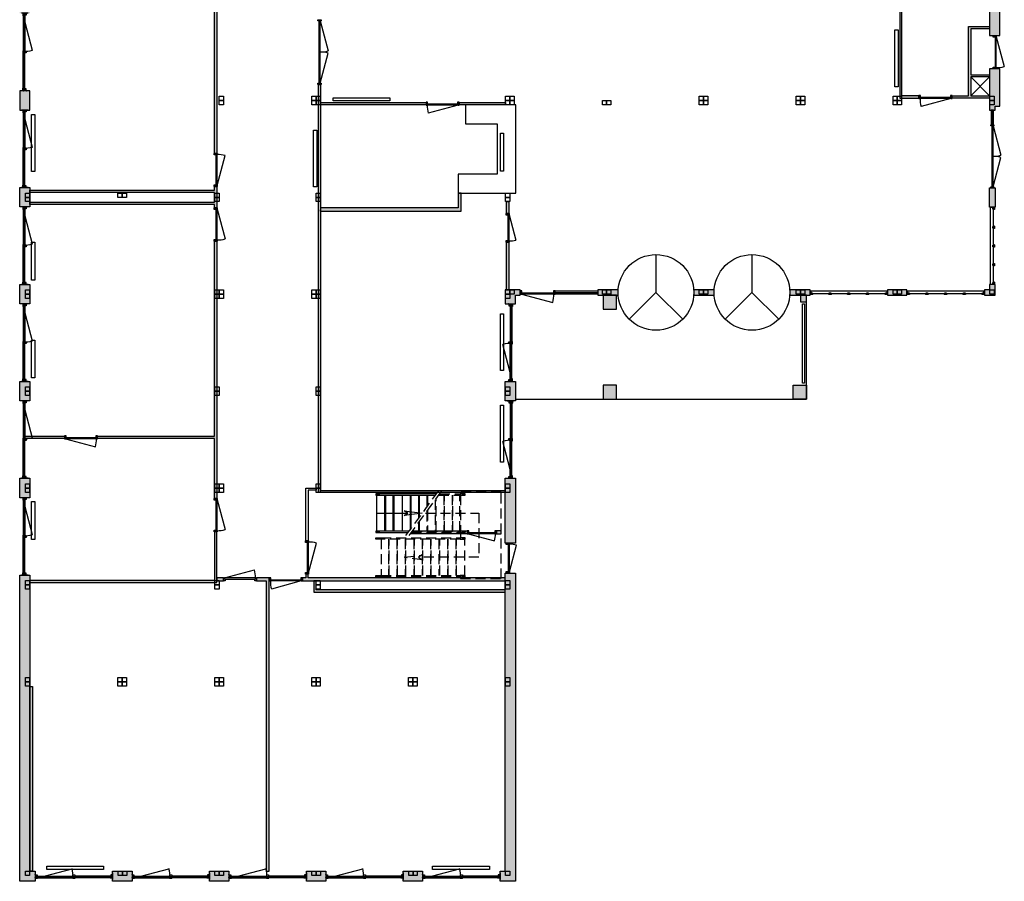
# Model space of a CAD drawing. Header units: millimetres. Extents: x 20687 to 51898, y 22780 to 90702.
# Tile 1 of 3: x 20687 to 51898, y 22780 to 50088. Entities that reach past the tile are written whole.
import ezdxf

# ---------------------------------------------------------------- set-up
doc = ezdxf.new("R2010")
doc.units = ezdxf.units.MM
doc.header["$LTSCALE"] = 100
doc.linetypes.add('HIDDEN2', pattern=[4.7625, 3.175, -1.5875])
doc.linetypes.add('JIS_02_4.0', pattern=[5.5, 4, -1.5])
for name, color, linetype in [('AA21----_BUITENWAND', 252, 'Continuous'), ('AA22----_BINNENWAND', 254, 'Continuous'), ('AL21----_BUITENWAND', 3, 'Continuous'), ('AL22----_BINNENWAND', 2, 'Continuous'), ('AL23----_VLOEREN', 1, 'Continuous'), ('AL24----_TRAPPEN', 7, 'Continuous'), ('AL28----_KONSTRUKTIE', 4, 'Continuous'), ('AL31----_BUITENKOZIJNEN', 1, 'Continuous'), ('AL32----_BINNENKOZIJNEN', 1, 'Continuous'), ('AL33----_VLOEROPENINGEN', 7, 'Continuous'), ('AL51----_RADIATOREN', 7, 'Continuous'), ('AL89----_BALIE', 7, 'Continuous')]:
    doc.layers.add(name, color=color, linetype=linetype)

# ---------------------------------------------------------------- blocks, each defined once
blk = doc.blocks.new('Pui 812 de Meeuw (R)')
at = {"layer": 'AL31----_BUITENKOZIJNEN'}
for points in [[(-2457, 103), (-2457, -103)], [(-2439, 47), (-2439, -53)], [(-2439, 47), (-2397, 47), (-2397, -43), (-2439, -43)], [(-2397, 2), (-1258, 2)], [(-2375, -53), (-1287, 238)], [(-60, 2), (-1199, 2)], [(-18, 47), (-60, 47), (-60, -43), (-18, -43)], [(-18, 47), (-18, -53)], [(0, 103), (0, -103)], [(-2439, -8), (-2393, -8), (-2393, -21), (-2396, -21), (-2396, -53), (-2439, -53)], [(-2439, -21), (-2436, -21), (-2436, -53)], [(-2396, -37), (-1249, -37)], [(-2375, -53), (-1249, -53)], [(-61, -37), (-1208, -37)], [(-82, -53), (-1208, -53)], [(-18, -8), (-64, -8), (-64, -21), (-61, -21), (-61, -53), (-18, -53)], [(-18, -21), (-21, -21), (-21, -53)]]:
    blk.add_lwpolyline(points, dxfattribs=at)
for points in [[(-2457, 57), (-2439, 57), (-2439, 47), (-2457, 47)], [(-1258, 47), (-1198, 47), (-1198, -43), (-1258, -43)], [(0, 57), (-18, 57), (-18, 47), (0, 47)], [(-2457, -43), (-2439, -43), (-2439, -53), (-2457, -53)], [(-2457, -53), (-2453, -66), (-2379, -66), (-2375, -53)], [(-2429, -22), (-2429, -47), (-2403, -47), (-2403, -22)], [(-1269, -53), (-1266, -66), (-1191, -66), (-1188, -53)], [(-1249, -53), (-1249, -21), (-1252, -21), (-1252, -8), (-1206, -8), (-1206, -21), (-1208, -21), (-1208, -53)], [(-1242, -22), (-1242, -47), (-1215, -47), (-1215, -22)], [(0, -53), (-4, -66), (-78, -66), (-82, -53)], [(-28, -22), (-28, -47), (-54, -47), (-54, -22)], [(0, -43), (-18, -43), (-18, -53), (0, -53)]]:
    blk.add_lwpolyline(points, close=True, dxfattribs=at)
blk.add_arc((-2375, -53), 1127, 0, 15, dxfattribs=at)
blk = doc.blocks.new('*U4')
at = {"layer": 'AL31----_BUITENKOZIJNEN'}
for points in [[(-2000, 50), (-1965, 50), (-1965, -50), (-2000, -50)], [(-1965, 21), (-1965, -21), (-35, -21), (-35, 21)], [(-35, 50), (0, 50), (0, -50), (-35, -50)]]:
    blk.add_lwpolyline(points, close=True, dxfattribs=at)
for points in [[(-1000, 21), (-1000, -21)], [(-1965, -21), (-1033, -270)], [(-35, -21), (-967, -270)]]:
    blk.add_lwpolyline(points, dxfattribs=at)
for centre, start, end in [((-1965, -21), 345, 0.0007), ((-35, -21), 179.9993, 195)]:
    blk.add_arc(centre, 965, start, end, dxfattribs=at)
blk = doc.blocks.new('*U6')
at = {"layer": 'AL31----_BUITENKOZIJNEN'}
for points in [[(-1100, -50), (-1065, -50), (-1065, -9), (-1050, -9), (-1050, 50), (-1100, 50)], [(-50, 50), (-50, -9), (-35, -9), (-35, -50), (0, -50), (0, 50)], [(-1065, -9), (-35, -9), (-35, -50), (-1065, -50)]]:
    blk.add_lwpolyline(points, close=True, dxfattribs=at)
blk.add_lwpolyline([(-1065, -50), (-70, -317)], dxfattribs=at)
blk.add_arc((-1065, -50), 1030, 345, 359.9989, dxfattribs=at)
blk = doc.blocks.new('*U8')
at = {"layer": 'AL31----_BUITENKOZIJNEN'}
for points in [[(-950, 50), (-915, 50), (-915, 9), (-900, 9), (-900, -50), (-950, -50)], [(-915, 9), (-35, 9), (-35, 50), (-915, 50)], [(-50, -50), (-50, 9), (-35, 9), (-35, 50), (0, 50), (0, -50)]]:
    blk.add_lwpolyline(points, close=True, dxfattribs=at)
blk.add_lwpolyline([(-35, 51), (-885, 277)], dxfattribs=at)
blk.add_arc((-35, 51), 880, 165.0737, 180.0724, dxfattribs=at)
blk = doc.blocks.new('*U10')
at = {"layer": 'AL31----_BUITENKOZIJNEN'}
for points in [[(-1050, 50), (-1015, 50), (-1015, 9), (-1000, 9), (-1000, -50), (-1050, -50)], [(-1015, 9), (-35, 9), (-35, 50), (-1015, 50)], [(-50, -50), (-50, 9), (-35, 9), (-35, 50), (0, 50), (0, -50)]]:
    blk.add_lwpolyline(points, close=True, dxfattribs=at)
blk.add_lwpolyline([(-1015, 50), (-68, 304)], dxfattribs=at)
blk.add_arc((-1015, 50), 980, 359.9962, 15, dxfattribs=at)
blk = doc.blocks.new('*U15')
at = {"layer": 'AL32----_BINNENKOZIJNEN'}
for points in [[(-1050, -50), (-1015, -50), (-1015, -9), (-1000, -9), (-1000, 50), (-1050, 50)], [(-50, 50), (-50, -9), (-35, -9), (-35, -50), (0, -50), (0, 50)], [(-1015, -9), (-35, -9), (-35, -50), (-1015, -50)]]:
    blk.add_lwpolyline(points, close=True, dxfattribs=at)
blk.add_lwpolyline([(-35, -50), (-982, -304)], dxfattribs=at)
blk.add_arc((-35, -50), 980, 179.9962, 195, dxfattribs=at)
blk = doc.blocks.new('*U14')
at = {"layer": 'AL32----_BINNENKOZIJNEN'}
for points in [[(-1050, 50), (-1015, 50), (-1015, 9), (-1000, 9), (-1000, -50), (-1050, -50)], [(-1015, 9), (-35, 9), (-35, 50), (-1015, 50)], [(-50, -50), (-50, 9), (-35, 9), (-35, 50), (0, 50), (0, -50)]]:
    blk.add_lwpolyline(points, close=True, dxfattribs=at)
blk.add_lwpolyline([(-1015, 50), (-68, 304)], dxfattribs=at)
blk.add_arc((-1015, 50), 980, 359.9962, 15, dxfattribs=at)
blk = doc.blocks.new('*U13')
at = {"layer": 'AL32----_BINNENKOZIJNEN'}
for points in [[(-1050, 50), (-1015, 50), (-1015, 9), (-1000, 9), (-1000, -50), (-1050, -50)], [(-1015, 9), (-35, 9), (-35, 50), (-1015, 50)], [(-50, -50), (-50, 9), (-35, 9), (-35, 50), (0, 50), (0, -50)]]:
    blk.add_lwpolyline(points, close=True, dxfattribs=at)
blk.add_lwpolyline([(-35, 50), (-982, 304)], dxfattribs=at)
blk.add_arc((-35, 50), 980, 165, 180.0038, dxfattribs=at)
blk = doc.blocks.new('*U12')
at = {"layer": 'AL32----_BINNENKOZIJNEN'}
for points in [[(-1050, -50), (-1015, -50), (-1015, -9), (-1000, -9), (-1000, 50), (-1050, 50)], [(-50, 50), (-50, -9), (-35, -9), (-35, -50), (0, -50), (0, 50)], [(-1015, -9), (-35, -9), (-35, -50), (-1015, -50)]]:
    blk.add_lwpolyline(points, close=True, dxfattribs=at)
blk.add_lwpolyline([(-1015, -50), (-68, -304)], dxfattribs=at)
blk.add_arc((-1015, -50), 980, 345, 0.0038, dxfattribs=at)
blk = doc.blocks.new('*U17')
at = {"layer": 'AL32----_BINNENKOZIJNEN'}
for points in [[(-930, -50), (-895, -50), (-895, -9), (-880, -9), (-880, 50), (-930, 50)], [(-50, 50), (-50, -9), (-35, -9), (-35, -50), (0, -50), (0, 50)], [(-895, -9), (-35, -9), (-35, -50), (-895, -50)]]:
    blk.add_lwpolyline(points, close=True, dxfattribs=at)
blk.add_lwpolyline([(-895, -50), (-64, -273)], dxfattribs=at)
blk.add_arc((-898, -49), 863, 345.0137, 359.9591, dxfattribs=at)
blk = doc.blocks.new('*U20')
at = {"layer": 'AL32----_BINNENKOZIJNEN'}
for points in [[(-2050, 50), (-2015, 50), (-2015, -50), (-2050, -50)], [(-2015, 21), (-2015, -21), (-35, -21), (-35, 21)], [(-35, 50), (0, 50), (0, -50), (-35, -50)]]:
    blk.add_lwpolyline(points, close=True, dxfattribs=at)
for points in [[(-2015, 21), (-1059, 277)], [(-1025, -21), (-1025, 21)], [(-35, 21), (-991, 277)]]:
    blk.add_lwpolyline(points, dxfattribs=at)
for centre, start, end in [((-2015, 21), 359.9993, 15), ((-35, 21), 165, 180.0007)]:
    blk.add_arc(centre, 990, start, end, dxfattribs=at)
blk = doc.blocks.new('*U22')
at = {"layer": 'AL32----_BINNENKOZIJNEN'}
for points in [[(-900, 50), (-865, 50), (-865, 9), (-850, 9), (-850, -50), (-900, -50)], [(-865, 9), (-35, 9), (-35, 50), (-865, 50)], [(-50, -50), (-50, 9), (-35, 9), (-35, 50), (0, 50), (0, -50)]]:
    blk.add_lwpolyline(points, close=True, dxfattribs=at)
blk.add_lwpolyline([(-865, 50), (-63, 265)], dxfattribs=at)
blk.add_arc((-865, 50), 830, 0, 15, dxfattribs=at)

msp = doc.modelspace()

# ---------------------------------------------------------------- hatches: boundary and pattern name
at = {"layer": 'AA21----_BUITENWAND'}
h = msp.add_hatch(color=256, dxfattribs=at)
h.paths.add_polyline_path([(48199, 90702), (48199, 90377), (48813, 90377), (48813, 90702)])
h.paths.add_polyline_path([(45128, 90702), (45128, 90377), (45742, 90377), (45742, 90702)])
h.paths.add_polyline_path([(36042, 90702), (36042, 90215), (36367, 90215), (36367, 90377), (42671, 90377), (42671, 90702)])
h.paths.add_polyline_path([(36042, 87758), (36367, 87758), (36367, 87144), (36042, 87144)])
h.paths.add_polyline_path([(36042, 81616), (36367, 81616), (36367, 81002), (36042, 81002)])
h.paths.add_polyline_path([(36042, 84687), (36367, 84687), (36367, 84073), (36042, 84073)])
h.paths.add_polyline_path([(36042, 78545), (36367, 78545), (36367, 77931), (36042, 77931)])
h.paths.add_polyline_path([(36042, 75474), (36367, 75474), (36367, 74860), (36042, 74860)])
h.paths.add_polyline_path([(36042, 72403), (36367, 72403), (36367, 71789), (36042, 71789)])
h.paths.add_polyline_path([(36042, 69332), (36367, 69332), (36367, 68718), (36042, 68718)])
h.paths.add_polyline_path([(36042, 66261), (36367, 66261), (36367, 65647), (36042, 65647)])
h.paths.add_polyline_path([(36042, 63190), (36367, 63190), (36367, 62576), (36042, 62576)])
h.paths.add_polyline_path([(36367, 60119), (36042, 60119), (36042, 59957), (35915, 59957), (35915, 59667), (36367, 59667)])
h.paths.add_polyline_path([(32844, 59957), (32844, 59667), (33458, 59667), (33458, 59957)])
h.paths.add_polyline_path([(51270, 90702), (51270, 90377), (51432, 90377), (51432, 90143), (51757, 90143), (51757, 90702)])
h.paths.add_polyline_path([(51432, 87686), (51757, 87686), (51757, 87144), (51432, 87144)])
h.paths.add_polyline_path([(51432, 84687), (51757, 84687), (51757, 84073), (51432, 84073)])
h.paths.add_polyline_path([(51432, 81616), (51757, 81616), (51757, 79566), (51432, 79566)])
h.paths.add_polyline_path([(51432, 78616), (51757, 78616), (51757, 77931), (51432, 77931)])
h.paths.add_polyline_path([(51432, 75474), (51757, 75474), (51757, 74860), (51432, 74860)])
h.paths.add_polyline_path([(51432, 72403), (51757, 72403), (51757, 71789), (51432, 71789)])
h.paths.add_polyline_path([(51432, 69332), (51757, 69332), (51757, 65647), (51432, 65647)])
h.paths.add_polyline_path([(51432, 63190), (51757, 63190), (51757, 62576), (51432, 62576)])
h.paths.add_polyline_path([(51757, 60119), (51432, 60119), (51432, 49583), (51757, 49583)])
h.paths.add_polyline_path([(29773, 59957), (29773, 59667), (30387, 59667), (30387, 59957)])
h.paths.add_polyline_path([(27316, 59992), (27316, 59667), (21012, 59667), (21012, 59507), (20687, 59507), (20687, 59992)])
h.paths.add_polyline_path([(20687, 32482), (21012, 32482), (21012, 23105), (21174, 23105), (21174, 22780), (20687, 22780)])
h.paths.add_polyline_path([(20687, 44766), (21012, 44766), (21012, 44152), (20687, 44152)])
h.paths.add_polyline_path([(20687, 47837), (20687, 47223), (21012, 47223), (21012, 47837)])
h.paths.add_polyline_path([(20687, 35553), (21012, 35553), (21012, 34939), (20687, 34939)])
h.paths.add_polyline_path([(20687, 38624), (21012, 38624), (21012, 38010), (20687, 38010)])
h.paths.add_polyline_path([(20687, 41695), (21012, 41695), (21012, 41081), (20687, 41081)])
h.paths.add_polyline_path([(20687, 50908), (21012, 50908), (21012, 50294), (20687, 50294)])
h.paths.add_polyline_path([(20687, 53979), (21012, 53979), (21012, 53365), (20687, 53365)])
h.paths.add_polyline_path([(20687, 57050), (21012, 57050), (21012, 56436), (20687, 56436)])
h.paths.add_polyline_path([(36402, 22780), (35917, 22780), (35917, 23105), (36077, 23105), (36077, 32550), (36402, 32550)])
h.paths.add_polyline_path([(32846, 22780), (32846, 23105), (33460, 23105), (33460, 22780)])
h.paths.add_polyline_path([(29775, 22780), (29775, 23105), (30389, 23105), (30389, 22780)])
h.paths.add_polyline_path([(26704, 22780), (26704, 23105), (27318, 23105), (27318, 22780)])
h.paths.add_polyline_path([(23633, 22780), (23633, 23105), (24247, 23105), (24247, 22780)])
h.paths.add_polyline_path([(36077, 35553), (36402, 35553), (36402, 33500), (36077, 33500)])
h.paths.add_polyline_path([(39180, 38506), (39180, 38066), (39610, 38066), (39610, 38506)])
h.paths.add_polyline_path([(36077, 38624), (36402, 38624), (36402, 38010), (36077, 38010)])
h.paths.add_polyline_path([(45200, 38506), (45630, 38506), (45630, 38066), (45200, 38066)])
h.paths.add_polyline_path([(45099, 41531), (45099, 41356), (45742, 41356), (45742, 41531)])
h.paths.add_polyline_path([(42056, 41531), (42056, 41356), (42699, 41356), (42699, 41531)])
h.paths.add_polyline_path([(39013, 41531), (39013, 41356), (39656, 41356), (39656, 41531)])
h.paths.add_polyline_path([(36077, 41531), (36077, 41081), (36402, 41081), (36402, 41356), (36556, 41356), (36556, 41531)])
h.paths.add_polyline_path([(39180, 41356), (39180, 40916), (39610, 40916), (39610, 41356)])
h.paths.add_polyline_path([(51432, 48533), (51432, 47221), (51607, 47221), (51607, 47352), (51757, 47352), (51757, 48533)])
h.paths.add_polyline_path([(51432, 44764), (51607, 44764), (51607, 44150), (51432, 44150)])
h.paths.add_polyline_path([(51607, 41693), (51432, 41693), (51432, 41531), (51270, 41531), (51270, 41356), (51607, 41356)])
h.paths.add_polyline_path([(48199, 41531), (48199, 41356), (48813, 41356), (48813, 41531)])
h.paths.add_polyline_path([(45440, 41356), (45440, 41146), (45630, 41146), (45630, 41356)])
at = {"layer": 'AA22----_BINNENWAND'}
h = msp.add_hatch(color=256, dxfattribs=at)
h.paths.add_polyline_path([(51432, 53815), (51432, 53745), (48651, 53745), (48651, 53434), (48581, 53434), (48581, 53745), (47464, 53745), (47464, 53815)])
h.paths.add_polyline_path([(51432, 56886), (51432, 56816), (47473, 56816), (47473, 56666), (51432, 56666), (51432, 56596), (47403, 56596), (47403, 56886)])
h.paths.add_polyline_path([(51432, 60037), (45580, 60037), (45580, 64568), (45510, 64568), (45510, 59737), (44924, 59737), (44924, 59667), (45510, 59667), (45510, 59587), (51432, 59587), (51432, 59657), (45580, 59657), (45580, 59967), (51432, 59967)])
h.paths.add_polyline_path([(51432, 51975), (51432, 52045), (48651, 52045), (48651, 52384), (48581, 52384), (48581, 47603), (49191, 47603), (49191, 47673), (48651, 47673), (48651, 51975)])
h.paths.add_polyline_path([(51432, 49872), (51432, 49802), (50832, 49802), (50832, 48343), (51432, 48343), (51432, 48273), (50832, 48273), (50832, 47673), (51432, 47673), (51432, 47603), (50241, 47603), (50241, 47673), (50762, 47673), (50762, 49872)], flags=17)
for points in [[(21012, 50674), (21012, 50744), (26934, 50744), (26934, 45852), (26864, 45852), (26864, 50674)], [(30155, 35099), (30155, 48038), (30225, 48038), (30225, 35169), (36077, 35169), (36077, 35099)], [(21012, 44682), (26864, 44682), (26864, 44802), (26934, 44802), (26934, 44121), (26864, 44121), (26864, 44232), (21012, 44232), (21012, 44302), (26864, 44302), (26864, 44612), (21012, 44612)], [(30216, 44021), (34686, 44021), (34686, 44593), (34586, 44593), (34586, 44121), (30225, 44121)]]:
    msp.add_hatch(color=256, dxfattribs=at).paths.add_polyline_path(points)
h = msp.add_hatch(color=256, dxfattribs=at)
h.paths.add_polyline_path([(30225, 47462), (33567, 47462), (33567, 47392), (30225, 47392)])
h.paths.add_polyline_path([(34617, 47462), (36086, 47462), (36086, 47392), (34617, 47392)])
h.paths.add_polyline_path([(36119, 44321), (36189, 44321), (36189, 43942), (36119, 43942)])
h.paths.add_polyline_path([(36119, 43042), (36189, 43042), (36189, 41531), (36119, 41531)])
h = msp.add_hatch(color=256, dxfattribs=at)
h.paths.add_polyline_path([(22105, 36885), (22105, 36815), (20851, 36815), (20851, 36885)])
h.paths.add_polyline_path([(26864, 43071), (26934, 43071), (26934, 34908), (26864, 34908), (26864, 36815), (23155, 36815), (23155, 36885), (26864, 36885)])
h = msp.add_hatch(color=256, dxfattribs=at)
h.paths.add_polyline_path([(21012, 28957), (21092, 28957), (21093, 23105), (21012, 23105)])
h.paths.add_polyline_path([(21012, 32318), (21012, 32248), (26934, 32248), (26934, 33858), (26864, 33858), (26864, 32318)])
h.paths.add_polyline_path([(28496, 23105), (28596, 23105), (28597, 32298), (28597, 32398), (28195, 32398), (28195, 32298), (28497, 32298)])
h.paths.add_polyline_path([(26934, 32398), (26934, 32298), (27145, 32298), (27145, 32398)])
h.paths.add_polyline_path([(30010, 32298), (30010, 31948), (36077, 31948), (36077, 32018), (30080, 32018), (30080, 32298)])
h.paths.add_polyline_path([(29647, 32298), (36077, 32298), (36077, 32398), (29830, 32398), (29830, 32518), (29760, 32518), (29760, 32398), (29647, 32398), (29647, 32298)])
h = msp.add_hatch(color=256, dxfattribs=at)
h.paths.add_polyline_path([(35953, 33893), (35803, 33893), (35803, 33793), (35953, 33793)])
h.paths.add_polyline_path([(33146, 33893), (34873, 33893), (34873, 33793), (33073, 33793)])

# ---------------------------------------------------------------- linework, layer by layer
for points in [[(33567, 47462), (33567, 47392)], [(34617, 47392), (34617, 47462)], [(34617, 47462), (34617, 47392)]]:
    msp.add_lwpolyline(points)
at = {"layer": 'AL21----_BUITENWAND'}
for points in [[(51757, 60119), (51432, 60119), (51432, 49583), (51757, 49583)], [(51432, 48533), (51432, 47221), (51607, 47221), (51607, 47352), (51757, 47352), (51757, 48533)], [(20687, 47837), (20687, 47223), (21012, 47223), (21012, 47837)], [(20687, 44766), (21012, 44766), (21012, 44152), (20687, 44152)], [(51432, 44764), (51607, 44764), (51607, 44150), (51432, 44150)], [(20687, 41695), (21012, 41695), (21012, 41081), (20687, 41081)], [(36077, 41531), (36077, 41081), (36402, 41081), (36402, 41356), (36556, 41356), (36556, 41531)], [(39013, 41531), (39013, 41356), (39656, 41356), (39656, 41531)], [(42056, 41531), (42056, 41356), (42699, 41356), (42699, 41531)], [(45099, 41531), (45099, 41356), (45742, 41356), (45742, 41531)], [(48199, 41531), (48199, 41356), (48813, 41356), (48813, 41531)], [(51607, 41693), (51432, 41693), (51432, 41531), (51270, 41531), (51270, 41356), (51607, 41356)], [(20687, 38624), (21012, 38624), (21012, 38010), (20687, 38010)], [(36077, 38624), (36402, 38624), (36402, 38010), (36077, 38010)], [(20687, 35553), (21012, 35553), (21012, 34939), (20687, 34939)], [(36077, 35553), (36402, 35553), (36402, 33500), (36077, 33500)], [(20687, 32482), (21012, 32482), (21012, 23105), (21174, 23105), (21174, 22780), (20687, 22780)], [(36402, 22780), (35917, 22780), (35917, 23105), (36077, 23105), (36077, 32550), (36402, 32550)], [(23633, 22780), (23633, 23105), (24247, 23105), (24247, 22780)], [(26704, 22780), (26704, 23105), (27318, 23105), (27318, 22780)], [(29775, 22780), (29775, 23105), (30389, 23105), (30389, 22780)], [(32846, 22780), (32846, 23105), (33460, 23105), (33460, 22780)]]:
    msp.add_lwpolyline(points, close=True, dxfattribs=at)
at = {"layer": 'AL21----_BUITENWAND', "ltscale": 20}
for points in [[(39180, 41356), (39180, 40916), (39610, 40916), (39610, 41356)], [(45440, 41356), (45440, 41146), (45630, 41146), (45630, 41356)], [(39180, 38506), (39180, 38066), (39610, 38066), (39610, 38506)], [(45200, 38506), (45630, 38506), (45630, 38066), (45200, 38066)]]:
    msp.add_lwpolyline(points, close=True, dxfattribs=at)
at = {"layer": 'AL22----_BINNENWAND', "ltscale": 20}
for points in [[(51432, 51975), (51432, 52045), (48651, 52045), (48651, 52384), (48581, 52384), (48581, 47603), (49191, 47603), (49191, 47673), (48651, 47673), (48651, 51975)], [(51432, 49872), (51432, 49802), (50832, 49802), (50832, 48343), (51432, 48343), (51432, 48273), (50832, 48273), (50832, 47673), (51432, 47673), (51432, 47603), (50241, 47603), (50241, 47673), (50762, 47673), (50762, 49872)], [(36119, 44321), (36189, 44321), (36189, 43942), (36119, 43942)], [(36119, 43042), (36189, 43042), (36189, 41531), (36119, 41531)], [(30080, 35174), (29830, 35174), (29830, 33568), (29760, 33568), (29760, 35244), (30080, 35244)], [(33146, 33893), (34873, 33893), (34873, 33793), (33073, 33793)], [(35953, 33893), (35803, 33893), (35803, 33793), (35953, 33793)]]:
    msp.add_lwpolyline(points, close=True, dxfattribs=at)
at = {"layer": 'AL22----_BINNENWAND'}
for points in [[(21012, 50674), (21012, 50744), (26934, 50744), (26934, 45852), (26864, 45852), (26864, 50674)], [(30155, 35099), (30155, 48038), (30225, 48038), (30225, 35169), (36077, 35169), (36077, 35099)], [(30225, 47462), (33567, 47462), (33567, 47392), (30225, 47392)], [(34617, 47462), (36086, 47462), (36086, 47392), (34617, 47392)], [(21012, 44682), (26864, 44682), (26864, 44802), (26934, 44802), (26934, 44121), (26864, 44121), (26864, 44232), (21012, 44232), (21012, 44302), (26864, 44302), (26864, 44612), (21012, 44612)], [(30216, 44021), (34686, 44021), (34686, 44593), (34586, 44593), (34586, 44121), (30225, 44121)], [(26864, 43071), (26934, 43071), (26934, 34908), (26864, 34908), (26864, 36815), (23155, 36815), (23155, 36885), (26864, 36885)], [(22105, 36885), (22105, 36815), (20851, 36815), (20851, 36885)], [(21012, 32318), (21012, 32248), (26934, 32248), (26934, 33858), (26864, 33858), (26864, 32318)], [(29647, 32298), (36077, 32298), (36077, 32398), (29830, 32398), (29830, 32518), (29760, 32518), (29760, 32398), (29647, 32398), (29647, 32298)], [(26934, 32398), (26934, 32298), (27145, 32298), (27145, 32398)], [(28496, 23105), (28596, 23105), (28597, 32298), (28597, 32298), (28597, 32398), (28195, 32398), (28195, 32298), (28497, 32298)], [(30010, 32298), (30010, 31948), (36077, 31948), (36077, 32018), (30080, 32018), (30080, 32298)], [(21012, 28957), (21092, 28957), (21093, 23105), (21012, 23105)]]:
    msp.add_lwpolyline(points, close=True, dxfattribs=at)
at = {"layer": 'AL23----_VLOEREN', "ltscale": 20}
msp.add_lwpolyline([(36402, 38066), (45630, 38066), (45630, 41356)], dxfattribs=at)
at = {"layer": 'AL24----_TRAPPEN', "ltscale": 20}
for points in [[(33900, 35063), (31980, 35063), (31980, 35047), (32080, 35047), (32080, 35040), (31980, 35040), (31980, 35023), (33871, 35023)], [(31992, 35023), (31992, 33873)], [(32259, 33873), (32259, 35023)], [(32282, 35023), (32282, 33873)], [(32526, 33873), (32526, 35023)], [(32549, 35023), (32549, 33873)], [(32816, 35023), (32816, 33873)], [(33060, 35023), (33060, 33911)], [(33083, 35023), (33083, 33943)], [(33327, 35023), (33327, 34277)], [(33350, 35023), (33350, 34309)], [(33594, 35023), (33594, 34644)], [(33617, 35023), (33617, 34675)], [(33032, 33873), (31980, 33873), (31980, 33857), (32080, 33857), (32080, 33850), (31980, 33850), (31980, 33833), (33003, 33833)], [(34813, 33857), (34713, 33857), (34713, 33850), (34813, 33850)]]:
    msp.add_lwpolyline(points, dxfattribs=at)
at = {"layer": 'AL24----_TRAPPEN', "linetype": 'HIDDEN2'}
for points in [[(32931, 33735), (33972, 35162)], [(33031, 33735), (34072, 35162)], [(33971, 35023), (34653, 35023)], [(34000, 35063), (34653, 35063)], [(34128, 35023), (34128, 33873)], [(34151, 33873), (34151, 35023)], [(34395, 35023), (34395, 33873)], [(34418, 33873), (34418, 35023)], [(34643, 33873), (34643, 35023)], [(34663, 32433), (34663, 32378), (35953, 32378), (35953, 35118), (34663, 35118), (34663, 35063)], [(34664, 35023), (34664, 33873)], [(34813, 35047), (34713, 35047), (34713, 35040), (34813, 35040)], [(33861, 34872), (33861, 33873)], [(33884, 33873), (33884, 34904)], [(33551, 34448), (35246, 34448), (35246, 33048), (33330, 33048)], [(33594, 34506), (33594, 33873)], [(33617, 34538), (33617, 33873)], [(33327, 34140), (33327, 33873)], [(33350, 34172), (33350, 33873)], [(33103, 33833), (34653, 33833)], [(33132, 33873), (34653, 33873)], [(34664, 33833), (34663, 33663)], [(31980, 33647), (32080, 33647), (32080, 33640), (31980, 33640)], [(32140, 33663), (34653, 33663)], [(34653, 33623), (32140, 33623)], [(32150, 33623), (32150, 32473)], [(32375, 33623), (32375, 32473)], [(32398, 32473), (32398, 33623)], [(32642, 33623), (32642, 32473)], [(32665, 32473), (32665, 33623)], [(32909, 33623), (32909, 32473)], [(32932, 32473), (32932, 33623)], [(33176, 33623), (33176, 32473)], [(33199, 32473), (33199, 33623)], [(33443, 33623), (33443, 32473)], [(33466, 32473), (33466, 33623)], [(33710, 33623), (33710, 32473)], [(33733, 32473), (33733, 33623)], [(33977, 33623), (33977, 32473)], [(34000, 32473), (34000, 33623)], [(34244, 33623), (34244, 32473)], [(34267, 32473), (34267, 33623)], [(34511, 33623), (34511, 32473)], [(34534, 32473), (34534, 33623)], [(34813, 33647), (34713, 33647), (34713, 33640), (34813, 33640)], [(34801, 32473), (34801, 33623)], [(32140, 32473), (34653, 32473)], [(31980, 32457), (32080, 32457), (32080, 32450), (31980, 32450)], [(32140, 32433), (34653, 32433)], [(34813, 32457), (34713, 32457), (34713, 32450), (34813, 32450)]]:
    msp.add_lwpolyline(points, dxfattribs=at)
for points in [[(34653, 35063), (34653, 35023), (34813, 35023), (34813, 35063)], [(32140, 33663), (32140, 33623), (31980, 33623), (31980, 33663)], [(34653, 33663), (34653, 33623), (34813, 33623), (34813, 33663)], [(32876, 33048), (33446, 33122), (33330, 33048), (33446, 32974)], [(32140, 32473), (32140, 32433), (31980, 32433), (31980, 32473)], [(34653, 32473), (34653, 32433), (34813, 32433), (34813, 32473)]]:
    msp.add_lwpolyline(points, close=True, dxfattribs=at)
at = {"layer": 'AL24----_TRAPPEN', "linetype": 'JIS_02_4.0', "ltscale": 20}
for points in [[(31992, 34448), (32991, 34448)], [(34813, 33857), (34813, 33850)]]:
    msp.add_lwpolyline(points, dxfattribs=at)
at = {"layer": 'AL24----_TRAPPEN', "ltscale": 20}
for points in [[(32875, 34522), (33445, 34448), (32875, 34374), (32991, 34448)], [(34653, 33873), (34653, 33833), (34813, 33833), (34813, 33873)]]:
    msp.add_lwpolyline(points, close=True, dxfattribs=at)
at = {"layer": 'AL28----_KONSTRUKTIE'}
for points in [[(27009, 47664), (27145, 47664), (27145, 47528), (27009, 47528)], [(27009, 47528), (27145, 47528), (27145, 47392), (27009, 47392)], [(29944, 47664), (30080, 47664), (30080, 47528), (29944, 47528)], [(29944, 47528), (30080, 47528), (30080, 47392), (29944, 47392)], [(30080, 47664), (30216, 47664), (30216, 47528), (30080, 47528)], [(30080, 47528), (30216, 47528), (30216, 47392), (30080, 47392)], [(36086, 47664), (36222, 47664), (36222, 47528), (36086, 47528)], [(36086, 47528), (36222, 47528), (36222, 47392), (36086, 47392)], [(36222, 47664), (36358, 47664), (36358, 47528), (36222, 47528)], [(36222, 47528), (36358, 47528), (36358, 47392), (36222, 47392)], [(39157, 47528), (39293, 47528), (39293, 47392), (39157, 47392)], [(39293, 47528), (39429, 47528), (39429, 47392), (39293, 47392)], [(42228, 47664), (42364, 47664), (42364, 47528), (42228, 47528)], [(42228, 47528), (42364, 47528), (42364, 47392), (42228, 47392)], [(42364, 47664), (42500, 47664), (42500, 47528), (42364, 47528)], [(42364, 47528), (42500, 47528), (42500, 47392), (42364, 47392)], [(45299, 47664), (45435, 47664), (45435, 47528), (45299, 47528)], [(45299, 47528), (45435, 47528), (45435, 47392), (45299, 47392)], [(45435, 47664), (45571, 47664), (45571, 47528), (45435, 47528)], [(45435, 47528), (45571, 47528), (45571, 47392), (45435, 47392)], [(48370, 47664), (48506, 47664), (48506, 47528), (48370, 47528)], [(48370, 47528), (48506, 47528), (48506, 47392), (48370, 47392)], [(48506, 47664), (48642, 47664), (48642, 47528), (48506, 47528)], [(48506, 47528), (48642, 47528), (48642, 47392), (48506, 47392)], [(51441, 47664), (51577, 47664), (51577, 47528), (51441, 47528)], [(51441, 47528), (51577, 47528), (51577, 47392), (51441, 47392)], [(20867, 44593), (21003, 44593), (21003, 44457), (20867, 44457)], [(20867, 44457), (21003, 44457), (21003, 44321), (20867, 44321)], [(23802, 44593), (23938, 44593), (23938, 44457), (23802, 44457)], [(23938, 44593), (24074, 44593), (24074, 44457), (23938, 44457)], [(26873, 44593), (27009, 44593), (27009, 44457), (26873, 44457)], [(26873, 44457), (27009, 44457), (27009, 44321), (26873, 44321)], [(30080, 44593), (30216, 44593), (30216, 44457), (30080, 44457)], [(30080, 44457), (30216, 44457), (30216, 44321), (30080, 44321)], [(36086, 44593), (36222, 44593), (36222, 44457), (36086, 44457)], [(36086, 44457), (36222, 44457), (36222, 44321), (36086, 44321)], [(20867, 41522), (21003, 41522), (21003, 41386), (20867, 41386)], [(26873, 41522), (27009, 41522), (27009, 41386), (26873, 41386)], [(27009, 41522), (27145, 41522), (27145, 41386), (27009, 41386)], [(29944, 41522), (30080, 41522), (30080, 41386), (29944, 41386)], [(30080, 41522), (30216, 41522), (30216, 41386), (30080, 41386)], [(36086, 41522), (36222, 41522), (36222, 41386), (36086, 41386)], [(36222, 41522), (36358, 41522), (36358, 41386), (36222, 41386)], [(39293, 41522), (39293, 41386), (39157, 41386), (39157, 41522)], [(39429, 41522), (39429, 41386), (39293, 41386), (39293, 41522)], [(42364, 41522), (42364, 41386), (42228, 41386), (42228, 41522)], [(42500, 41522), (42500, 41386), (42364, 41386), (42364, 41522)], [(45435, 41522), (45435, 41386), (45299, 41386), (45299, 41522)], [(45571, 41522), (45571, 41386), (45435, 41386), (45435, 41522)], [(48506, 41522), (48506, 41386), (48370, 41386), (48370, 41522)], [(48642, 41522), (48642, 41386), (48506, 41386), (48506, 41522)], [(51577, 41522), (51577, 41386), (51441, 41386), (51441, 41522)], [(20867, 41386), (21003, 41386), (21003, 41250), (20867, 41250)], [(26873, 41386), (27009, 41386), (27009, 41250), (26873, 41250)], [(27009, 41386), (27145, 41386), (27145, 41250), (27009, 41250)], [(29944, 41386), (30080, 41386), (30080, 41250), (29944, 41250)], [(30080, 41386), (30216, 41386), (30216, 41250), (30080, 41250)], [(36086, 41386), (36222, 41386), (36222, 41250), (36086, 41250)], [(20867, 38451), (21003, 38451), (21003, 38315), (20867, 38315)], [(26873, 38451), (27009, 38451), (27009, 38315), (26873, 38315)], [(30080, 38451), (30216, 38451), (30216, 38315), (30080, 38315)], [(36086, 38451), (36222, 38451), (36222, 38315), (36086, 38315)], [(20867, 38315), (21003, 38315), (21003, 38179), (20867, 38179)], [(26873, 38315), (27009, 38315), (27009, 38179), (26873, 38179)], [(30080, 38315), (30216, 38315), (30216, 38179), (30080, 38179)], [(36086, 38315), (36222, 38315), (36222, 38179), (36086, 38179)], [(20867, 35380), (21003, 35380), (21003, 35244), (20867, 35244)], [(26873, 35380), (27009, 35380), (27009, 35244), (26873, 35244)], [(27009, 35380), (27145, 35380), (27145, 35244), (27009, 35244)], [(30080, 35380), (30216, 35380), (30216, 35244), (30080, 35244)], [(36086, 35380), (36222, 35380), (36222, 35244), (36086, 35244)], [(20867, 35244), (21003, 35244), (21003, 35108), (20867, 35108)], [(26873, 35244), (27009, 35244), (27009, 35108), (26873, 35108)], [(27009, 35244), (27145, 35244), (27145, 35108), (27009, 35108)], [(30080, 35244), (30216, 35244), (30216, 35108), (30080, 35108)], [(36086, 35244), (36222, 35244), (36222, 35108), (36086, 35108)], [(20867, 32309), (21003, 32309), (21003, 32173), (20867, 32173)], [(20867, 32173), (21003, 32173), (21003, 32037), (20867, 32037)], [(26873, 32309), (27009, 32309), (27009, 32173), (26873, 32173)], [(26873, 32173), (27009, 32173), (27009, 32037), (26873, 32037)], [(30080, 32309), (30216, 32309), (30216, 32173), (30080, 32173)], [(30080, 32173), (30216, 32173), (30216, 32037), (30080, 32037)], [(36086, 32309), (36222, 32309), (36222, 32173), (36086, 32173)], [(36086, 32173), (36222, 32173), (36222, 32037), (36086, 32037)], [(20867, 29238), (21003, 29238), (21003, 29102), (20867, 29102)], [(20867, 29102), (21003, 29102), (21003, 28966), (20867, 28966)], [(23802, 29238), (23938, 29238), (23938, 29102), (23802, 29102)], [(23802, 29102), (23938, 29102), (23938, 28966), (23802, 28966)], [(23938, 29238), (24074, 29238), (24074, 29102), (23938, 29102)], [(23938, 29102), (24074, 29102), (24074, 28966), (23938, 28966)], [(26873, 29238), (27009, 29238), (27009, 29102), (26873, 29102)], [(26873, 29102), (27009, 29102), (27009, 28966), (26873, 28966)], [(27009, 29238), (27145, 29238), (27145, 29102), (27009, 29102)], [(27009, 29102), (27145, 29102), (27145, 28966), (27009, 28966)], [(29944, 29238), (30080, 29238), (30080, 29102), (29944, 29102)], [(29944, 29102), (30080, 29102), (30080, 28966), (29944, 28966)], [(30080, 29238), (30216, 29238), (30216, 29102), (30080, 29102)], [(30080, 29102), (30216, 29102), (30216, 28966), (30080, 28966)], [(33015, 29238), (33151, 29238), (33151, 29102), (33015, 29102)], [(33015, 29102), (33151, 29102), (33151, 28966), (33015, 28966)], [(33151, 29238), (33287, 29238), (33287, 29102), (33151, 29102)], [(33151, 29102), (33287, 29102), (33287, 28966), (33151, 28966)], [(36086, 29238), (36222, 29238), (36222, 29102), (36086, 29102)], [(36086, 29102), (36222, 29102), (36222, 28966), (36086, 28966)], [(20867, 22960), (20867, 23096), (21003, 23096), (21003, 22960)], [(23806, 22960), (23806, 23096), (23942, 23096), (23942, 22960)], [(23942, 22960), (23942, 23096), (24078, 23096), (24078, 22960)], [(26877, 22960), (26877, 23096), (27013, 23096), (27013, 22960)], [(27013, 22960), (27013, 23096), (27149, 23096), (27149, 22960)], [(29948, 22960), (29948, 23096), (30084, 23096), (30084, 22960)], [(30084, 22960), (30084, 23096), (30220, 23096), (30220, 22960)], [(33019, 22960), (33019, 23096), (33155, 23096), (33155, 22960)], [(33155, 22960), (33155, 23096), (33291, 23096), (33291, 22960)], [(36086, 22960), (36086, 23096), (36222, 23096), (36222, 22960)]]:
    msp.add_lwpolyline(points, close=True, dxfattribs=at)
at = {"layer": 'AL31----_BUITENKOZIJNEN', "ltscale": 20}
for points in [[(51484, 46764), (51554, 46764), (51554, 47221), (51484, 47221)], [(37656, 41494), (39013, 41494), (39013, 41394), (37656, 41394)], [(45505, 41086), (45565, 41086), (45565, 38566), (45505, 38566)]]:
    msp.add_lwpolyline(points, close=True, dxfattribs=at)
for points in [[(51519, 46764), (51519, 47221)], [(37656, 41444), (39013, 41444)]]:
    msp.add_lwpolyline(points, dxfattribs=at)
at = {"layer": 'AL31----_BUITENKOZIJNEN'}
for points in [[(51464, 44132), (51464, 44150), (51575, 44150), (51575, 44132)], [(51530, 44086), (51530, 44132), (51542, 44132), (51542, 44129), (51575, 44129), (51575, 44150), (51588, 44146), (51588, 44072), (51575, 44068), (51575, 44089), (51542, 44089), (51542, 44086)], [(51543, 44096), (51568, 44096), (51568, 44122), (51543, 44122)], [(51464, 41693), (51464, 41711), (51575, 41711), (51575, 41693)], [(45742, 41499), (45760, 41499), (45760, 41388), (45742, 41388)], [(48135, 41433), (48181, 41433), (48181, 41421), (48178, 41421), (48178, 41388), (48199, 41388), (48195, 41375), (48121, 41375), (48117, 41388), (48137, 41388), (48137, 41421), (48135, 41421)], [(48144, 41419), (48144, 41395), (48171, 41395), (48171, 41419)], [(48181, 41499), (48199, 41499), (48199, 41388), (48181, 41388)], [(48813, 41499), (48831, 41499), (48831, 41388), (48813, 41388)], [(51206, 41433), (51252, 41433), (51252, 41421), (51249, 41421), (51249, 41388), (51270, 41388), (51266, 41375), (51192, 41375), (51188, 41388), (51208, 41388), (51208, 41421), (51206, 41421)], [(51215, 41419), (51215, 41395), (51242, 41395), (51242, 41419)], [(51252, 41499), (51270, 41499), (51270, 41388), (51252, 41388)]]:
    msp.add_lwpolyline(points, close=True, dxfattribs=at)
for points in [[(51464, 41711), (51464, 44132)], [(51575, 44089), (51575, 44129)], [(40856, 42644), (40856, 41444), (40007, 40595)], [(43899, 42644), (43899, 41444), (43050, 40595)], [(40856, 41444), (41704, 40595)], [(43899, 41444), (44747, 40595)], [(45760, 41499), (48181, 41499)], [(48137, 41388), (48178, 41388)], [(48831, 41499), (51252, 41499)], [(51208, 41388), (51249, 41388)]]:
    msp.add_lwpolyline(points, dxfattribs=at)
at = {"layer": 'AL31----_BUITENKOZIJNEN', "elevation": 0}
for points in [[(51557, 41693), (51556, 44150)], [(51574, 43489), (51574, 43529)], [(51574, 42897), (51574, 42937)], [(51574, 42305), (51574, 42345)], [(51575, 41714), (51575, 41754)], [(45742, 41406), (48199, 41407)], [(45762, 41388), (45803, 41388)], [(46353, 41389), (46394, 41389)], [(46945, 41389), (46986, 41389)], [(47537, 41389), (47578, 41389)], [(48813, 41406), (51270, 41407)], [(48833, 41388), (48874, 41388)], [(49424, 41389), (49465, 41389)], [(50016, 41389), (50057, 41389)], [(50608, 41389), (50649, 41389)]]:
    msp.add_lwpolyline(points, dxfattribs=at)
for points in [[(51529, 43486), (51529, 43532), (51542, 43532), (51542, 43529), (51574, 43529), (51574, 43550), (51587, 43546), (51587, 43472), (51574, 43468), (51574, 43489), (51542, 43489), (51542, 43486)], [(51543, 43496), (51568, 43496), (51568, 43522), (51543, 43522)], [(51529, 42894), (51529, 42940), (51542, 42940), (51542, 42937), (51574, 42937), (51574, 42958), (51587, 42954), (51587, 42880), (51574, 42876), (51574, 42897), (51542, 42897), (51542, 42894)], [(51543, 42904), (51568, 42904), (51568, 42930), (51543, 42930)], [(51529, 42302), (51529, 42348), (51542, 42348), (51542, 42345), (51574, 42345), (51574, 42366), (51587, 42362), (51587, 42288), (51574, 42284), (51574, 42305), (51542, 42305), (51542, 42302)], [(51543, 42312), (51568, 42312), (51568, 42338), (51543, 42338)], [(51530, 41711), (51530, 41757), (51542, 41757), (51542, 41754), (51575, 41754), (51575, 41775), (51588, 41771), (51588, 41697), (51575, 41693), (51575, 41714), (51542, 41714), (51542, 41711)], [(51543, 41721), (51568, 41721), (51568, 41747), (51543, 41747)], [(45760, 41433), (45806, 41433), (45806, 41421), (45803, 41421), (45803, 41388), (45824, 41388), (45820, 41375), (45746, 41375), (45742, 41388), (45762, 41388), (45762, 41421), (45760, 41421)], [(45769, 41419), (45769, 41395), (45796, 41395), (45796, 41419)], [(46351, 41434), (46397, 41434), (46397, 41421), (46394, 41421), (46394, 41389), (46415, 41389), (46411, 41376), (46337, 41376), (46333, 41389), (46353, 41389), (46353, 41421), (46351, 41421)], [(46360, 41420), (46360, 41395), (46387, 41395), (46387, 41420)], [(46943, 41434), (46989, 41434), (46989, 41421), (46986, 41421), (46986, 41389), (47007, 41389), (47003, 41376), (46929, 41376), (46925, 41389), (46945, 41389), (46945, 41421), (46943, 41421)], [(46952, 41420), (46952, 41395), (46979, 41395), (46979, 41420)], [(47535, 41434), (47581, 41434), (47581, 41421), (47578, 41421), (47578, 41389), (47599, 41389), (47595, 41376), (47521, 41376), (47517, 41389), (47537, 41389), (47537, 41421), (47535, 41421)], [(47544, 41420), (47544, 41395), (47571, 41395), (47571, 41420)], [(48831, 41433), (48877, 41433), (48877, 41421), (48874, 41421), (48874, 41388), (48895, 41388), (48891, 41375), (48817, 41375), (48813, 41388), (48833, 41388), (48833, 41421), (48831, 41421)], [(48840, 41419), (48840, 41395), (48867, 41395), (48867, 41419)], [(49422, 41434), (49468, 41434), (49468, 41421), (49465, 41421), (49465, 41389), (49486, 41389), (49482, 41376), (49408, 41376), (49404, 41389), (49424, 41389), (49424, 41421), (49422, 41421)], [(49431, 41420), (49431, 41395), (49458, 41395), (49458, 41420)], [(50014, 41434), (50060, 41434), (50060, 41421), (50057, 41421), (50057, 41389), (50078, 41389), (50074, 41376), (50000, 41376), (49996, 41389), (50016, 41389), (50016, 41421), (50014, 41421)], [(50023, 41420), (50023, 41395), (50050, 41395), (50050, 41420)], [(50606, 41434), (50652, 41434), (50652, 41421), (50649, 41421), (50649, 41389), (50670, 41389), (50666, 41376), (50592, 41376), (50588, 41389), (50608, 41389), (50608, 41421), (50606, 41421)], [(50615, 41420), (50615, 41395), (50642, 41395), (50642, 41420)]]:
    msp.add_lwpolyline(points, close=True, dxfattribs=at)
at = {"layer": 'AL31----_BUITENKOZIJNEN'}
for centre in [(40856, 41444), (43899, 41444)]:
    msp.add_circle(centre, 1200, dxfattribs=at)
at = {"layer": 'AL33----_VLOEROPENINGEN', "ltscale": 20}
for points in [[(50832, 47673), (51432, 48273)], [(50832, 48273), (51432, 47673)]]:
    msp.add_lwpolyline(points, dxfattribs=at)
at = {"layer": 'AL51----_RADIATOREN', "ltscale": 20}
for points in [[(48431, 49764), (48531, 49764), (48531, 47964), (48431, 47964)], [(32425, 47612), (32425, 47512), (30625, 47512), (30625, 47612)], [(21062, 47082), (21162, 47082), (21162, 45282), (21062, 45282)], [(30005, 46592), (30105, 46592), (30105, 44792), (30005, 44792)], [(35927, 46492), (36027, 46492), (36027, 45292), (35927, 45292)], [(21062, 43032), (21162, 43032), (21162, 41832), (21062, 41832)], [(35927, 40769), (36027, 40769), (36027, 38969), (35927, 38969)], [(21062, 39932), (21162, 39932), (21162, 38732), (21062, 38732)], [(35927, 37869), (36027, 37869), (36027, 36069), (35927, 36069)], [(21062, 34818), (21162, 34818), (21162, 33618), (21062, 33618)], [(23343, 23255), (23343, 23155), (21543, 23155), (21543, 23255)], [(35577, 23255), (35577, 23155), (33777, 23155), (33777, 23255)]]:
    msp.add_lwpolyline(points, close=True, dxfattribs=at)
at = {"layer": 'AL89----_BALIE'}
msp.add_lwpolyline([(34817, 47392), (34817, 46783), (35817, 46783), (35817, 45193), (34586, 45193), (34586, 44593), (36417, 44593), (36417, 47392)], close=True, dxfattribs=at)

# ---------------------------------------------------------------- block references
at = {"layer": 'AL31----_BUITENKOZIJNEN'}
for name, p, rotation in [('Pui 812 de Meeuw (R)', (20849, 47837), 270), ('*U10', (51594, 48533), 270), ('Pui 812 de Meeuw (R)', (20849, 44766), 270), ('*U4', (51519, 46758), 90), ('Pui 812 de Meeuw (R)', (20849, 41695), 270), ('Pui 812 de Meeuw (R)', (20849, 38624), 270), ('Pui 812 de Meeuw (R)', (36239, 41081), 89.99999999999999), ('Pui 812 de Meeuw (R)', (20849, 35553), 270), ('Pui 812 de Meeuw (R)', (36239, 38010), 89.99999999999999), ('Pui 812 de Meeuw (R)', (20849, 32482), 270), ('*U8', (36161, 32550), 270)]:
    msp.add_blockref(name, p, dxfattribs=dict(at, rotation=rotation))
for name, p in [('*U6', (37656, 41444)), ('Pui 812 de Meeuw (R)', (23633, 22942)), ('Pui 812 de Meeuw (R)', (26704, 22942)), ('Pui 812 de Meeuw (R)', (29775, 22942)), ('Pui 812 de Meeuw (R)', (32846, 22942)), ('Pui 812 de Meeuw (R)', (35917, 22942))]:
    msp.add_blockref(name, p, dxfattribs=at)
at = {"layer": 'AL32----_BINNENKOZIJNEN', "rotation": 270}
for name, p in [('*U20', (30190, 48038)), ('*U13', (26899, 44802)), ('*U14', (26899, 43071)), ('*U22', (36154, 43042)), ('*U14', (26899, 33858)), ('*U13', (29795, 32518))]:
    msp.add_blockref(name, p, dxfattribs=at)
at = {"layer": 'AL32----_BINNENKOZIJNEN'}
for name, p in [('*U15', (34617, 47427)), ('*U15', (50241, 47638)), ('*U12', (23155, 36850)), ('*U17', (35803, 33843)), ('*U14', (28195, 32348)), ('*U15', (29647, 32348))]:
    msp.add_blockref(name, p, dxfattribs=at)

doc.saveas('drawing.dxf')
